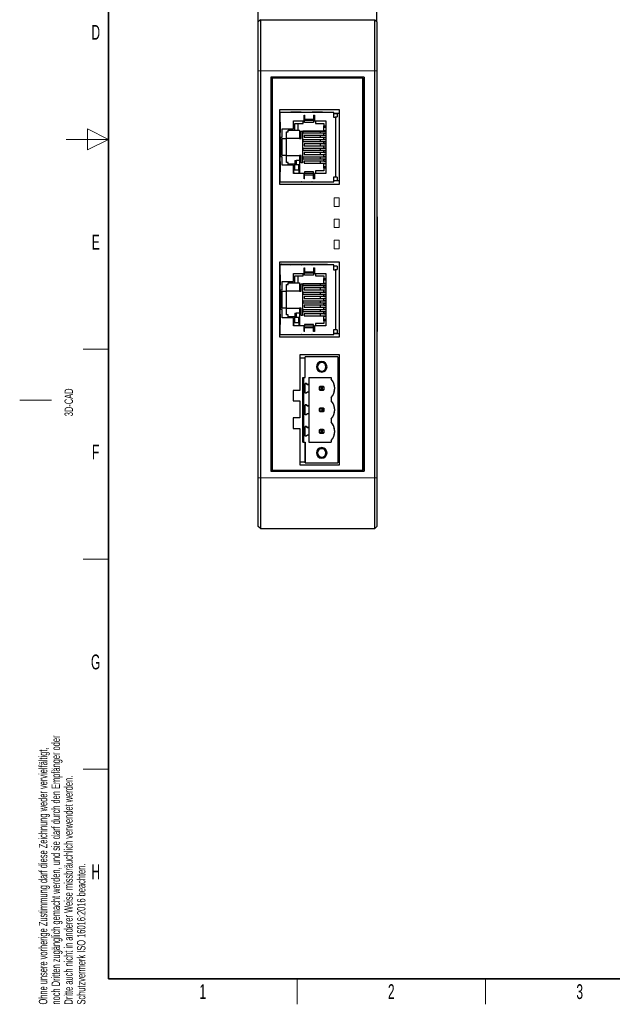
# Model space of a CAD drawing. Header units: millimetres. Extents: x 16 to 581, y 2 to 418.
# Tile 1 of 8: x 16 to 156, y 6 to 238. Entities that reach past the tile are written whole.
import ezdxf

# ---------------------------------------------------------------- set-up
doc = ezdxf.new("R2010")
doc.units = ezdxf.units.MM
doc.layers.add('SLD-0', color=7, linetype='Continuous')
doc.styles.add('SLDTEXTSTYLE0', font='TXT', dxfattribs={"width": 0.605})
doc.dimstyles.new('SLDDIMSTYLE0', dxfattribs={"dimtxt": 3.5, "dimasz": 3.302, "dimexe": 0, "dimexo": 0.0625, "dimgap": 0.875, "dimtad": 1, "dimrnd": 1e-09, "dimzin": 12, "dimdsep": 46, "dimtxsty": 'SLDTEXTSTYLE0', "dimsah": 1, "dimcen": 0.09, "dimadec": 0, "dimazin": 3, "dimtfac": 1, "dimtofl": 0, "dimtmove": 0, "dimatfit": 3, "dimfxl": 1, "dimfrac": 2, "dimtolj": 1, "dimtzin": 12, "dimarcsym": 0})

# ---------------------------------------------------------------- blocks, each defined once
blk = doc.blocks.new('_D_4')
at = {"layer": 'SLD-0', "color": 7}
for p, q in [((72.32, 237.71), (72.32, 249.21)), ((100.32, 237.71), (100.32, 249.21)), ((72.32, 248.21), (100.32, 248.21))]:
    blk.add_line(p, q, dxfattribs=at)
for points in [[(72.32, 248.21), (75.62, 247.7), (75.62, 248.72)], [(100.32, 248.21), (97.02, 248.72), (97.02, 247.7)]]:
    blk.add_solid(points, dxfattribs=at)
at = {"layer": 'SLD-0', "color": 7, "insert": (83.65, 252.72), "char_height": 3.5, "attachment_point": 1, "style": 'SLDTEXTSTYLE0'}
blk.add_mtext('28', dxfattribs=at)

msp = doc.modelspace()

# ---------------------------------------------------------------- linework, layer by layer
at = {"color": 7, "linetype": 'Continuous', "lineweight": 35}
for p, q in [((37, 408), (37, 12)), ((37, 12), (571, 12))]:
    msp.add_line(p, q, dxfattribs=at)
at = {"color": 7, "linetype": 'Continuous', "lineweight": 25}
for p, q in [((72.822, 238.211), (72.322, 237.711)), ((72.322, 226.211), (72.322, 237.711)), ((72.822, 238.211), (72.822, 226.211)), ((72.822, 238.211), (99.822, 238.211)), ((99.822, 226.211), (99.822, 238.211)), ((99.822, 238.211), (100.322, 237.711)), ((100.322, 237.711), (100.322, 226.211)), ((72.322, 130.211), (72.322, 226.211)), ((72.822, 226.211), (72.822, 130.211)), ((99.822, 130.211), (99.822, 226.211)), ((100.322, 226.211), (100.322, 130.211)), ((97.322, 224.711), (75.322, 224.711)), ((75.322, 224.711), (75.322, 131.711)), ((75.422, 131.711), (75.422, 224.711)), ((75.622, 224.411), (75.622, 132.011)), ((97.022, 224.411), (75.622, 224.411)), ((97.022, 132.011), (97.022, 224.411)), ((97.222, 224.711), (97.222, 131.711)), ((97.322, 224.711), (97.322, 131.711)), ((75.322, 216.181), (75.422, 216.181)), ((91.472, 217.011), (77.372, 217.011)), ((77.372, 217.011), (77.372, 199.411)), ((77.372, 216.181), (77.512, 216.181)), ((77.512, 199.998), (77.512, 216.378)), ((90.172, 216.378), (77.512, 216.378)), ((82.491, 216.39), (80.032, 216.39)), ((87.491, 216.39), (85.032, 216.39)), ((90.172, 215.178), (90.172, 216.378)), ((90.172, 216.181), (91.472, 216.181)), ((90.972, 216.063), (90.172, 216.063)), ((90.972, 216.063), (90.972, 215.313)), ((91.472, 199.411), (91.472, 217.011)), ((97.222, 216.181), (97.322, 216.181)), ((77.463, 214.049), (77.463, 211.627)), ((80.662, 214.388), (83.162, 214.388)), ((80.662, 212.488), (80.662, 214.388)), ((80.962, 213.788), (82.962, 213.788)), ((80.962, 212.188), (80.962, 213.788)), ((81.658, 213.788), (81.658, 212.188)), ((82.962, 213.788), (82.962, 214.388)), ((83.162, 215.688), (83.278, 215.688)), ((83.162, 214.388), (83.162, 215.688)), ((83.162, 214.788), (83.278, 214.788)), ((83.278, 215.688), (83.278, 214.788)), ((83.278, 214.788), (85.403, 214.788)), ((83.278, 214.788), (83.278, 214.455)), ((85.403, 214.455), (83.278, 214.455)), ((83.278, 213.999), (83.278, 214.455)), ((85.403, 213.999), (83.278, 213.999)), ((85.403, 215.688), (85.646, 215.688)), ((85.403, 215.688), (85.403, 214.788)), ((85.403, 214.788), (85.403, 214.455)), ((85.403, 214.788), (85.646, 214.788)), ((85.403, 214.455), (85.403, 213.999)), ((85.646, 215.688), (85.646, 214.388)), ((85.646, 214.388), (88.25, 214.388)), ((85.846, 214.388), (85.846, 213.788)), ((85.846, 213.788), (87.846, 213.788)), ((87.846, 213.788), (87.846, 213.173)), ((88.25, 214.388), (88.25, 201.988)), ((90.472, 215.178), (90.172, 215.178)), ((90.472, 215.313), (90.972, 215.313)), ((90.472, 215.313), (90.472, 215.178)), ((90.472, 215.178), (90.672, 215.178)), ((90.672, 201.198), (90.672, 215.178)), ((77.962, 212.488), (80.662, 212.488)), ((77.962, 210.488), (77.962, 212.488)), ((78.962, 211.788), (79.362, 211.788)), ((78.962, 210.188), (78.962, 211.788)), ((79.362, 212.188), (80.962, 212.188)), ((79.362, 211.788), (79.362, 212.188)), ((80.962, 212.188), (81.658, 212.188)), ((81.658, 212.188), (82.102, 212.188)), ((82.102, 212.188), (82.102, 210.188)), ((82.462, 211.928), (82.812, 211.928)), ((82.462, 210.188), (82.462, 211.928)), ((82.812, 211.928), (82.812, 204.448)), ((82.852, 212.009), (82.852, 211.476)), ((82.852, 212.009), (87.846, 212.009)), ((82.852, 211.971), (86.927, 211.971)), ((82.852, 211.514), (86.927, 211.514)), ((87.846, 211.476), (82.852, 211.476)), ((86.927, 211.971), (86.927, 211.514)), ((86.927, 211.971), (88.25, 211.971)), ((86.927, 211.514), (88.25, 211.514)), ((87.846, 213.173), (88.25, 213.173)), ((87.846, 212.773), (87.846, 213.173)), ((88.25, 212.773), (87.846, 212.773)), ((87.846, 212.009), (87.846, 212.773)), ((88.25, 212.009), (87.846, 212.009)), ((87.846, 212.009), (87.846, 211.971)), ((87.846, 211.514), (87.846, 211.476)), ((87.846, 211.476), (88.25, 211.476)), ((87.846, 210.989), (87.846, 211.476)), ((77.662, 210.488), (77.962, 210.488)), ((77.662, 205.888), (77.662, 210.488)), ((77.962, 210.188), (78.962, 210.188)), ((77.962, 206.188), (77.962, 210.188)), ((78.962, 206.188), (78.962, 210.188)), ((82.102, 210.188), (78.962, 210.188)), ((82.102, 210.188), (82.462, 210.188)), ((82.852, 209.969), (82.852, 209.436)), ((82.852, 209.969), (87.846, 209.969)), ((82.852, 209.939), (86.927, 209.939)), ((82.852, 209.482), (86.927, 209.482)), ((87.846, 209.436), (82.852, 209.436)), ((83.186, 210.955), (83.186, 210.498)), ((86.926, 210.955), (83.186, 210.955)), ((83.186, 210.498), (86.926, 210.498)), ((86.926, 210.955), (86.926, 210.498)), ((88.25, 210.955), (86.926, 210.955)), ((86.926, 210.498), (88.25, 210.498)), ((86.927, 209.939), (86.927, 209.482)), ((86.927, 209.939), (88.25, 209.939)), ((86.927, 209.482), (88.25, 209.482)), ((87.846, 210.989), (88.25, 210.989)), ((87.846, 210.989), (87.846, 210.955)), ((87.846, 210.498), (87.846, 210.456)), ((88.25, 210.456), (87.846, 210.456)), ((87.846, 209.969), (87.846, 210.456)), ((88.25, 209.969), (87.846, 209.969)), ((87.846, 209.969), (87.846, 209.939)), ((87.846, 209.482), (87.846, 209.436)), ((87.846, 209.436), (88.25, 209.436)), ((87.846, 208.949), (87.846, 209.436)), ((82.852, 207.929), (82.852, 207.396)), ((82.852, 207.929), (87.846, 207.929)), ((82.852, 207.907), (86.927, 207.907)), ((82.852, 207.45), (86.927, 207.45)), ((87.846, 207.396), (82.852, 207.396)), ((83.186, 208.923), (83.186, 208.466)), ((86.926, 208.923), (83.186, 208.923)), ((83.186, 208.466), (86.926, 208.466)), ((83.186, 206.891), (83.186, 206.434)), ((86.926, 206.891), (83.186, 206.891)), ((86.926, 208.923), (86.926, 208.466)), ((88.25, 208.923), (86.926, 208.923)), ((86.926, 208.466), (88.25, 208.466)), ((86.926, 206.891), (86.926, 206.434)), ((88.25, 206.891), (86.926, 206.891)), ((86.927, 207.907), (86.927, 207.45)), ((86.927, 207.907), (88.25, 207.907)), ((86.927, 207.45), (88.25, 207.45)), ((87.846, 208.949), (88.25, 208.949)), ((87.846, 208.949), (87.846, 208.923)), ((87.846, 208.466), (87.846, 208.416)), ((88.25, 208.416), (87.846, 208.416)), ((87.846, 207.929), (87.846, 208.416)), ((88.25, 207.929), (87.846, 207.929)), ((87.846, 207.929), (87.846, 207.907)), ((87.846, 207.45), (87.846, 207.396)), ((87.846, 207.396), (88.25, 207.396)), ((87.846, 206.909), (87.846, 207.396)), ((87.846, 206.909), (88.25, 206.909)), ((87.846, 206.909), (87.846, 206.891)), ((77.463, 204.749), (77.463, 202.327)), ((77.962, 205.888), (77.662, 205.888)), ((78.962, 206.188), (77.962, 206.188)), ((77.962, 203.888), (77.962, 205.888)), ((78.962, 204.588), (78.962, 206.188)), ((78.962, 206.188), (82.102, 206.188)), ((79.362, 204.588), (78.962, 204.588)), ((79.362, 204.188), (79.362, 204.588)), ((80.962, 204.987), (80.962, 204.188)), ((80.962, 204.987), (81.306, 204.987)), ((81.306, 204.987), (81.306, 203.993)), ((82.102, 204.987), (81.306, 204.987)), ((82.102, 206.188), (82.102, 204.987)), ((82.462, 206.188), (82.102, 206.188)), ((82.102, 204.987), (82.102, 203.993)), ((82.462, 204.448), (82.462, 206.188)), ((82.812, 204.448), (82.462, 204.448)), ((82.852, 205.889), (82.852, 205.356)), ((82.852, 205.889), (87.846, 205.889)), ((82.852, 205.875), (86.927, 205.875)), ((82.852, 205.418), (86.927, 205.418)), ((87.846, 205.356), (82.852, 205.356)), ((83.186, 206.434), (86.926, 206.434)), ((83.186, 204.859), (83.186, 204.402)), ((86.926, 204.859), (83.186, 204.859)), ((83.186, 204.402), (86.926, 204.402)), ((86.926, 206.434), (88.25, 206.434)), ((86.926, 204.859), (86.926, 204.402)), ((88.25, 204.859), (86.926, 204.859)), ((86.926, 204.402), (88.25, 204.402)), ((86.927, 205.875), (86.927, 205.418)), ((86.927, 205.875), (88.25, 205.875)), ((86.927, 205.418), (88.25, 205.418)), ((87.846, 206.434), (87.846, 206.376)), ((88.25, 206.376), (87.846, 206.376)), ((87.846, 205.889), (87.846, 206.376)), ((88.25, 205.889), (87.846, 205.889)), ((87.846, 205.889), (87.846, 205.875)), ((87.846, 205.418), (87.846, 205.356)), ((87.846, 205.356), (88.25, 205.356)), ((87.846, 204.869), (87.846, 205.356)), ((87.846, 204.869), (88.25, 204.869)), ((87.846, 204.869), (87.846, 204.859)), ((87.846, 204.402), (87.846, 204.336)), ((80.662, 203.888), (77.962, 203.888)), ((80.962, 204.188), (79.362, 204.188)), ((80.662, 201.988), (80.662, 203.888)), ((80.735, 202.7), (80.962, 202.888)), ((80.735, 202.175), (80.735, 202.7)), ((80.962, 201.988), (80.735, 202.175)), ((80.899, 202.836), (81.88, 202.836)), ((80.962, 202.888), (80.962, 204.188)), ((81.306, 203.993), (80.962, 203.993)), ((82.102, 203.993), (81.306, 203.993)), ((81.88, 202.836), (81.88, 203.993)), ((81.88, 202.836), (81.88, 201.988)), ((82.102, 203.993), (82.102, 201.988)), ((85.403, 202.376), (83.278, 202.376)), ((83.278, 202.376), (83.278, 201.921)), ((85.403, 201.921), (85.403, 202.376)), ((87.846, 202.588), (85.846, 202.588)), ((85.846, 202.588), (85.846, 201.988)), ((87.846, 204.336), (88.25, 204.336)), ((87.846, 203.603), (87.846, 204.336)), ((87.846, 203.603), (88.25, 203.603)), ((87.846, 203.203), (87.846, 203.603)), ((87.846, 203.203), (87.846, 202.588)), ((88.25, 203.203), (87.846, 203.203)), ((75.322, 200.283), (75.422, 200.283)), ((77.372, 200.283), (77.512, 200.283)), ((77.512, 199.998), (90.172, 199.998)), ((80.032, 199.986), (82.491, 199.986)), ((83.162, 201.988), (80.662, 201.988)), ((83.162, 200.688), (83.162, 201.988)), ((83.278, 201.588), (83.162, 201.588)), ((83.278, 200.688), (83.162, 200.688)), ((85.403, 201.921), (83.278, 201.921)), ((83.278, 201.587), (83.278, 201.921)), ((85.403, 201.587), (83.278, 201.587)), ((83.278, 200.688), (83.278, 201.587)), ((85.032, 199.986), (87.491, 199.986)), ((85.403, 201.587), (85.403, 201.921)), ((85.646, 201.588), (85.403, 201.588)), ((85.403, 200.688), (85.403, 201.587)), ((85.646, 200.688), (85.403, 200.688)), ((85.646, 201.988), (85.646, 200.688)), ((88.25, 201.988), (85.646, 201.988)), ((90.172, 201.198), (90.472, 201.198)), ((90.172, 199.998), (90.172, 201.198)), ((90.172, 200.313), (90.972, 200.313)), ((90.172, 200.283), (91.472, 200.283)), ((90.672, 201.198), (90.472, 201.198)), ((90.472, 201.063), (90.472, 201.198)), ((90.972, 201.063), (90.472, 201.063)), ((90.972, 201.063), (90.972, 200.313)), ((97.222, 200.283), (97.322, 200.283)), ((77.372, 199.411), (91.472, 199.411)), ((100.422, 191.711), (100.322, 191.811)), ((100.422, 191.711), (100.422, 191.71)), ((100.422, 191.71), (100.422, 164.711)), ((75.322, 181.032), (75.422, 181.032)), ((91.472, 181.011), (77.372, 181.011)), ((77.372, 181.011), (77.372, 163.411)), ((77.512, 163.998), (77.512, 180.378)), ((90.172, 180.378), (77.512, 180.378)), ((77.761, 180.616), (78.085, 180.583)), ((77.761, 180.435), (77.761, 180.616)), ((77.991, 180.593), (77.761, 180.435)), ((78.278, 180.383), (77.761, 180.435)), ((78.198, 180.578), (88.672, 180.578)), ((78.791, 180.578), (80.055, 180.451)), ((83.162, 179.688), (83.278, 179.688)), ((83.162, 178.388), (83.162, 179.688)), ((83.278, 179.688), (83.278, 178.788)), ((85.403, 179.688), (85.646, 179.688)), ((85.403, 179.688), (85.403, 178.788)), ((85.646, 179.688), (85.646, 178.388)), ((88.672, 180.578), (88.672, 180.378)), ((90.172, 179.178), (90.172, 180.378)), ((90.972, 180.063), (90.172, 180.063)), ((90.472, 179.178), (90.172, 179.178)), ((90.472, 179.313), (90.972, 179.313)), ((90.472, 179.313), (90.472, 179.178)), ((90.472, 179.178), (90.672, 179.178)), ((90.672, 165.198), (90.672, 179.178)), ((90.972, 180.063), (90.972, 179.313)), ((91.472, 163.411), (91.472, 181.011)), ((97.222, 181.032), (97.322, 181.032)), ((77.463, 178.049), (77.463, 175.627)), ((80.662, 178.388), (83.162, 178.388)), ((80.662, 176.488), (80.662, 178.388)), ((80.962, 177.788), (82.962, 177.788)), ((80.962, 176.188), (80.962, 177.788)), ((81.658, 177.788), (81.658, 176.188)), ((82.962, 177.788), (82.962, 178.388)), ((83.162, 178.788), (83.278, 178.788)), ((83.278, 178.788), (85.403, 178.788)), ((83.278, 178.788), (83.278, 178.455)), ((85.403, 178.455), (83.278, 178.455)), ((83.278, 177.999), (83.278, 178.455)), ((85.403, 177.999), (83.278, 177.999)), ((85.403, 178.788), (85.403, 178.455)), ((85.403, 178.788), (85.646, 178.788)), ((85.403, 178.455), (85.403, 177.999)), ((85.646, 178.388), (88.25, 178.388)), ((85.846, 178.388), (85.846, 177.788)), ((85.846, 177.788), (87.846, 177.788)), ((87.846, 177.788), (87.846, 177.173)), ((87.846, 177.173), (88.25, 177.173)), ((87.846, 176.773), (87.846, 177.173)), ((88.25, 176.773), (87.846, 176.773)), ((87.846, 176.009), (87.846, 176.773)), ((88.25, 178.388), (88.25, 165.988)), ((77.662, 174.488), (77.962, 174.488)), ((77.662, 169.888), (77.662, 174.488)), ((77.962, 176.488), (80.662, 176.488)), ((77.962, 174.488), (77.962, 176.488)), ((77.962, 174.188), (78.962, 174.188)), ((77.962, 170.188), (77.962, 174.188)), ((78.962, 175.788), (79.362, 175.788)), ((78.962, 174.188), (78.962, 175.788)), ((78.962, 170.188), (78.962, 174.188)), ((82.102, 174.188), (78.962, 174.188)), ((79.362, 176.188), (80.962, 176.188)), ((79.362, 175.788), (79.362, 176.188)), ((80.962, 176.188), (81.658, 176.188)), ((81.658, 176.188), (82.102, 176.188)), ((82.102, 176.188), (82.102, 174.188)), ((82.102, 174.188), (82.462, 174.188)), ((82.462, 175.928), (82.812, 175.928)), ((82.462, 174.188), (82.462, 175.928)), ((82.812, 175.928), (82.812, 168.448)), ((82.852, 176.009), (82.852, 175.476)), ((82.852, 176.009), (87.846, 176.009)), ((82.852, 175.971), (86.927, 175.971)), ((82.852, 175.514), (86.927, 175.514)), ((87.846, 175.476), (82.852, 175.476)), ((83.186, 174.955), (83.186, 174.498)), ((86.926, 174.955), (83.186, 174.955)), ((83.186, 174.498), (86.926, 174.498)), ((86.926, 174.955), (86.926, 174.498)), ((88.25, 174.955), (86.926, 174.955)), ((86.926, 174.498), (88.25, 174.498)), ((86.927, 175.971), (86.927, 175.514)), ((86.927, 175.971), (88.25, 175.971)), ((86.927, 175.514), (88.25, 175.514)), ((88.25, 176.009), (87.846, 176.009)), ((87.846, 176.009), (87.846, 175.971)), ((87.846, 175.514), (87.846, 175.476)), ((87.846, 175.476), (88.25, 175.476)), ((87.846, 174.989), (87.846, 175.476)), ((87.846, 174.989), (88.25, 174.989)), ((87.846, 174.989), (87.846, 174.955)), ((87.846, 174.498), (87.846, 174.456)), ((88.25, 174.456), (87.846, 174.456)), ((87.846, 173.969), (87.846, 174.456)), ((82.852, 173.969), (82.852, 173.436)), ((82.852, 173.969), (87.846, 173.969)), ((82.852, 173.939), (86.927, 173.939)), ((82.852, 173.482), (86.927, 173.482)), ((87.846, 173.436), (82.852, 173.436)), ((82.852, 171.929), (82.852, 171.396)), ((82.852, 171.929), (87.846, 171.929)), ((82.852, 171.907), (86.927, 171.907)), ((83.186, 172.923), (83.186, 172.466)), ((86.926, 172.923), (83.186, 172.923)), ((83.186, 172.466), (86.926, 172.466)), ((86.926, 172.923), (86.926, 172.466)), ((88.25, 172.923), (86.926, 172.923)), ((86.926, 172.466), (88.25, 172.466)), ((86.927, 173.939), (86.927, 173.482)), ((86.927, 173.939), (88.25, 173.939)), ((86.927, 173.482), (88.25, 173.482)), ((86.927, 171.907), (86.927, 171.45)), ((86.927, 171.907), (88.25, 171.907)), ((88.25, 173.969), (87.846, 173.969)), ((87.846, 173.969), (87.846, 173.939)), ((87.846, 173.482), (87.846, 173.436)), ((87.846, 173.436), (88.25, 173.436)), ((87.846, 172.949), (87.846, 173.436)), ((87.846, 172.949), (88.25, 172.949)), ((87.846, 172.949), (87.846, 172.923)), ((87.846, 172.466), (87.846, 172.416)), ((88.25, 172.416), (87.846, 172.416)), ((87.846, 171.929), (87.846, 172.416)), ((88.25, 171.929), (87.846, 171.929)), ((87.846, 171.929), (87.846, 171.907)), ((77.962, 169.888), (77.662, 169.888)), ((78.962, 170.188), (77.962, 170.188)), ((77.962, 167.888), (77.962, 169.888)), ((78.962, 168.588), (78.962, 170.188)), ((78.962, 170.188), (82.102, 170.188)), ((82.102, 170.188), (82.102, 168.987)), ((82.462, 170.188), (82.102, 170.188)), ((82.462, 168.448), (82.462, 170.188)), ((82.852, 171.45), (86.927, 171.45)), ((87.846, 171.396), (82.852, 171.396)), ((82.852, 169.889), (82.852, 169.356)), ((82.852, 169.889), (87.846, 169.889)), ((82.852, 169.875), (86.927, 169.875)), ((83.186, 170.891), (83.186, 170.434)), ((86.926, 170.891), (83.186, 170.891)), ((83.186, 170.434), (86.926, 170.434)), ((86.926, 170.891), (86.926, 170.434)), ((88.25, 170.891), (86.926, 170.891)), ((86.926, 170.434), (88.25, 170.434)), ((86.927, 171.45), (88.25, 171.45)), ((86.927, 169.875), (86.927, 169.418)), ((86.927, 169.875), (88.25, 169.875)), ((87.846, 171.45), (87.846, 171.396)), ((87.846, 171.396), (88.25, 171.396)), ((87.846, 170.909), (87.846, 171.396)), ((87.846, 170.909), (88.25, 170.909)), ((87.846, 170.909), (87.846, 170.891)), ((87.846, 170.434), (87.846, 170.376)), ((88.25, 170.376), (87.846, 170.376)), ((87.846, 169.889), (87.846, 170.376)), ((88.25, 169.889), (87.846, 169.889)), ((87.846, 169.889), (87.846, 169.875)), ((77.463, 168.749), (77.463, 166.327)), ((80.662, 167.888), (77.962, 167.888)), ((79.362, 168.588), (78.962, 168.588)), ((79.362, 168.188), (79.362, 168.588)), ((80.962, 168.188), (79.362, 168.188)), ((80.662, 165.988), (80.662, 167.888)), ((80.962, 168.987), (80.962, 168.188)), ((80.962, 168.987), (81.306, 168.987)), ((80.962, 166.888), (80.962, 168.188)), ((81.306, 167.993), (80.962, 167.993)), ((81.306, 168.987), (81.306, 167.993)), ((82.102, 168.987), (81.306, 168.987)), ((82.102, 167.993), (81.306, 167.993)), ((81.88, 166.836), (81.88, 167.993)), ((82.102, 168.987), (82.102, 167.993)), ((82.102, 167.993), (82.102, 165.988)), ((82.812, 168.448), (82.462, 168.448)), ((82.852, 169.418), (86.927, 169.418)), ((87.846, 169.356), (82.852, 169.356)), ((83.186, 168.859), (83.186, 168.402)), ((86.926, 168.859), (83.186, 168.859)), ((83.186, 168.402), (86.926, 168.402)), ((86.926, 168.859), (86.926, 168.402)), ((88.25, 168.859), (86.926, 168.859)), ((86.926, 168.402), (88.25, 168.402)), ((86.927, 169.418), (88.25, 169.418)), ((87.846, 169.418), (87.846, 169.356)), ((87.846, 169.356), (88.25, 169.356)), ((87.846, 168.869), (87.846, 169.356)), ((87.846, 168.869), (88.25, 168.869)), ((87.846, 168.869), (87.846, 168.859)), ((87.846, 168.402), (87.846, 168.336)), ((87.846, 168.336), (88.25, 168.336)), ((87.846, 167.603), (87.846, 168.336)), ((87.846, 167.603), (88.25, 167.603)), ((87.846, 167.203), (87.846, 167.603)), ((83.162, 165.988), (80.662, 165.988)), ((80.735, 166.7), (80.962, 166.888)), ((80.735, 166.175), (80.735, 166.7)), ((80.962, 165.988), (80.735, 166.175)), ((80.899, 166.836), (81.88, 166.836)), ((81.88, 166.836), (81.88, 165.988)), ((83.162, 164.688), (83.162, 165.988)), ((83.278, 165.588), (83.162, 165.588)), ((85.403, 166.376), (83.278, 166.376)), ((83.278, 166.376), (83.278, 165.921)), ((85.403, 165.921), (83.278, 165.921)), ((83.278, 165.587), (83.278, 165.921)), ((85.403, 165.587), (83.278, 165.587)), ((83.278, 164.688), (83.278, 165.587)), ((85.403, 165.921), (85.403, 166.376)), ((85.403, 165.587), (85.403, 165.921)), ((85.646, 165.588), (85.403, 165.588)), ((85.403, 164.688), (85.403, 165.587)), ((85.646, 165.988), (85.646, 164.688)), ((88.25, 165.988), (85.646, 165.988)), ((87.846, 166.588), (85.846, 166.588)), ((85.846, 166.588), (85.846, 165.988)), ((87.846, 167.203), (87.846, 166.588)), ((88.25, 167.203), (87.846, 167.203)), ((90.172, 165.198), (90.472, 165.198)), ((90.172, 163.998), (90.172, 165.198)), ((90.672, 165.198), (90.472, 165.198)), ((90.472, 165.063), (90.472, 165.198)), ((90.972, 165.063), (90.472, 165.063)), ((90.972, 165.063), (90.972, 164.313)), ((75.322, 164.195), (75.422, 164.195)), ((77.372, 164.195), (77.512, 164.195)), ((77.372, 163.411), (91.472, 163.411)), ((77.512, 163.998), (90.172, 163.998)), ((80.032, 163.986), (82.491, 163.986)), ((83.278, 164.688), (83.162, 164.688)), ((85.032, 163.986), (87.491, 163.986)), ((85.646, 164.688), (85.403, 164.688)), ((90.172, 164.313), (90.972, 164.313)), ((90.172, 164.195), (91.472, 164.195)), ((97.222, 164.195), (97.322, 164.195)), ((100.322, 164.611), (100.422, 164.711)), ((75.322, 158.502), (75.422, 158.502)), ((91.472, 159.161), (82.172, 159.161)), ((82.172, 159.161), (82.172, 150.811)), ((82.172, 158.502), (83.43, 158.502)), ((83.43, 153.834), (83.43, 158.734)), ((91.11, 158.734), (83.43, 158.734)), ((83.43, 158.502), (83.43, 158.734)), ((83.43, 158.734), (83.43, 158.734)), ((83.43, 153.834), (83.43, 158.502)), ((91.11, 158.734), (91.11, 133.694)), ((91.11, 158.502), (91.472, 158.502)), ((91.472, 133.261), (91.472, 159.161)), ((97.222, 158.502), (97.322, 158.502)), ((82.879, 153.834), (82.99, 153.834)), ((82.879, 138.594), (82.879, 153.834)), ((82.99, 153.834), (82.99, 138.594)), ((82.99, 153.834), (83.43, 153.834)), ((84.25, 153.834), (89.57, 153.834)), ((84.25, 153.834), (84.25, 152.214)), ((84.25, 153.834), (89.57, 153.834)), ((89.57, 153.834), (89.57, 153.448)), ((89.57, 153.834), (89.57, 153.834)), ((89.57, 153.834), (89.57, 153.448)), ((89.57, 153.448), (89.57, 153.448)), ((83.43, 152.464), (83.63, 152.464)), ((83.43, 150.124), (83.43, 152.464)), ((83.63, 152.464), (83.43, 152.464)), ((83.63, 152.464), (83.987, 152.214)), ((83.63, 152.464), (83.63, 152.464)), ((83.987, 152.214), (83.63, 152.464)), ((83.987, 152.214), (84.25, 152.214)), ((84.25, 152.214), (83.987, 152.214)), ((83.987, 152.214), (83.987, 152.214)), ((84.25, 152.214), (84.25, 152.214)), ((84.25, 152.214), (84.25, 150.374)), ((86.81, 150.962), (86.81, 151.625)), ((86.81, 150.962), (86.81, 151.625)), ((86.81, 151.625), (86.81, 151.625)), ((86.81, 150.962), (86.81, 150.962)), ((86.885, 151.718), (87.11, 151.494)), ((87.11, 151.094), (86.885, 150.869)), ((86.978, 151.794), (87.641, 151.794)), ((87.11, 151.494), (87.51, 151.494)), ((87.11, 151.494), (87.11, 151.094)), ((87.11, 151.094), (87.51, 151.094)), ((87.51, 151.494), (87.734, 151.718)), ((87.51, 151.094), (87.51, 151.494)), ((87.734, 150.869), (87.51, 151.094)), ((87.81, 151.625), (87.81, 150.962)), ((87.81, 150.962), (87.81, 150.962)), ((80.572, 150.811), (80.572, 148.311)), ((82.172, 150.811), (80.572, 150.811)), ((83.63, 150.124), (83.43, 150.124)), ((83.987, 150.374), (83.63, 150.124)), ((84.25, 150.374), (83.987, 150.374)), ((84.25, 150.374), (84.25, 147.134)), ((87.641, 150.794), (86.978, 150.794)), ((86.978, 150.794), (86.978, 150.794)), ((87.641, 150.794), (86.978, 150.794)), ((87.641, 150.794), (87.641, 150.794)), ((89.57, 149.139), (89.57, 148.368)), ((89.57, 149.139), (89.57, 148.368)), ((89.57, 149.139), (89.57, 149.139)), ((80.572, 148.311), (82.172, 148.311)), ((82.172, 148.311), (82.172, 144.311)), ((83.43, 147.384), (83.63, 147.384)), ((83.43, 145.044), (83.43, 147.384)), ((83.63, 147.384), (83.43, 147.384)), ((83.63, 147.384), (83.987, 147.134)), ((83.63, 147.384), (83.63, 147.384)), ((83.987, 147.134), (83.63, 147.384)), ((83.987, 147.134), (84.25, 147.134)), ((84.25, 147.134), (83.987, 147.134)), ((83.987, 147.134), (83.987, 147.134)), ((84.25, 147.134), (84.25, 147.134)), ((84.25, 147.134), (84.25, 145.294)), ((86.81, 145.882), (86.81, 146.545)), ((86.81, 145.882), (86.81, 146.545)), ((86.81, 146.545), (86.81, 146.545)), ((87.11, 146.414), (86.885, 146.638)), ((86.978, 146.714), (87.641, 146.714)), ((87.11, 146.414), (87.11, 146.014)), ((87.51, 146.414), (87.11, 146.414)), ((87.734, 146.638), (87.51, 146.414)), ((87.51, 146.414), (87.51, 146.014)), ((87.81, 146.545), (87.81, 145.882)), ((89.57, 148.368), (89.57, 148.368)), ((82.172, 144.311), (80.572, 144.311)), ((80.572, 144.311), (80.572, 141.811)), ((83.63, 145.044), (83.43, 145.044)), ((83.987, 145.294), (83.63, 145.044)), ((84.25, 145.294), (83.987, 145.294)), ((84.25, 145.294), (84.25, 142.054)), ((86.81, 145.882), (86.81, 145.882)), ((86.885, 145.789), (87.11, 146.014)), ((87.641, 145.714), (86.978, 145.714)), ((86.978, 145.714), (86.978, 145.714)), ((87.641, 145.714), (86.978, 145.714)), ((87.11, 146.014), (87.51, 146.014)), ((87.51, 146.014), (87.734, 145.789)), ((87.641, 145.714), (87.641, 145.714)), ((87.81, 145.882), (87.81, 145.882)), ((89.57, 144.059), (89.57, 143.288)), ((89.57, 144.059), (89.57, 143.288)), ((89.57, 144.059), (89.57, 144.059)), ((80.572, 141.811), (82.172, 141.811)), ((82.172, 141.811), (82.172, 133.261)), ((83.43, 142.304), (83.63, 142.304)), ((83.43, 139.964), (83.43, 142.304)), ((83.63, 142.304), (83.43, 142.304)), ((83.63, 142.304), (83.987, 142.054)), ((83.63, 142.304), (83.63, 142.304)), ((83.987, 142.054), (83.63, 142.304)), ((83.987, 142.054), (84.25, 142.054)), ((83.987, 142.054), (83.987, 142.054)), ((84.25, 142.054), (83.987, 142.054)), ((84.25, 142.054), (84.25, 142.054)), ((84.25, 142.054), (84.25, 140.214)), ((89.57, 143.288), (89.57, 143.288)), ((83.63, 139.964), (83.43, 139.964)), ((83.987, 140.214), (83.63, 139.964)), ((84.25, 140.214), (83.987, 140.214)), ((84.25, 140.214), (84.25, 138.594)), ((86.81, 140.802), (86.81, 141.465)), ((86.81, 140.802), (86.81, 141.465)), ((86.81, 141.465), (86.81, 141.465)), ((86.81, 140.802), (86.81, 140.802)), ((86.885, 141.558), (87.11, 141.334)), ((87.11, 140.934), (86.885, 140.709)), ((86.978, 141.634), (87.641, 141.634)), ((87.641, 140.634), (86.978, 140.634)), ((86.978, 140.634), (86.978, 140.634)), ((87.641, 140.634), (86.978, 140.634)), ((87.11, 141.334), (87.11, 140.934)), ((87.11, 141.334), (87.51, 141.334)), ((87.11, 140.934), (87.51, 140.934)), ((87.51, 141.334), (87.734, 141.558)), ((87.51, 140.934), (87.51, 141.334)), ((87.734, 140.709), (87.51, 140.934)), ((87.641, 140.634), (87.641, 140.634)), ((87.81, 141.465), (87.81, 140.802)), ((87.81, 140.802), (87.81, 140.802)), ((82.879, 138.594), (83.43, 138.594)), ((82.879, 138.594), (82.99, 138.594)), ((82.99, 138.594), (83.43, 138.594)), ((83.43, 138.594), (83.43, 133.694)), ((83.43, 138.594), (83.43, 138.594)), ((83.43, 133.971), (83.43, 138.594)), ((84.25, 138.594), (89.57, 138.594)), ((89.57, 138.979), (89.57, 138.594)), ((89.57, 138.979), (89.57, 138.594)), ((89.57, 138.979), (89.57, 138.979)), ((88.288, 135.817), (88.316, 136.054)), ((75.322, 133.971), (75.422, 133.971)), ((82.172, 133.971), (83.43, 133.971)), ((82.172, 133.261), (91.472, 133.261)), ((83.43, 133.694), (83.43, 133.971)), ((83.43, 133.694), (91.11, 133.694)), ((83.43, 133.694), (91.11, 133.694)), ((83.43, 133.694), (83.43, 133.694)), ((91.11, 133.971), (91.472, 133.971)), ((91.11, 133.694), (91.11, 133.694)), ((97.222, 133.971), (97.322, 133.971)), ((72.322, 118.711), (72.322, 130.211)), ((72.822, 130.211), (72.822, 118.211)), ((75.322, 131.711), (97.322, 131.711)), ((75.622, 132.011), (97.022, 132.011)), ((99.822, 118.211), (99.822, 130.211)), ((100.322, 130.211), (100.322, 118.711)), ((72.822, 118.211), (72.322, 118.711)), ((100.322, 118.711), (99.822, 118.211)), ((72.822, 118.211), (99.822, 118.211))]:
    msp.add_line(p, q, dxfattribs=at)
at = {"color": 7, "linetype": 'Continuous', "lineweight": 18}
for p, q in [((72.822, 226.211), (72.322, 226.211)), ((72.822, 226.211), (99.822, 226.211)), ((99.822, 226.211), (100.322, 226.211)), ((37, 210), (32, 212.5)), ((32, 212.5), (32, 207.5)), ((27, 210), (37, 210)), ((32, 207.5), (37, 210)), ((90.222, 196.211), (91.422, 196.211)), ((90.222, 194.211), (90.222, 196.211)), ((91.422, 196.211), (91.422, 194.211)), ((91.422, 194.211), (90.222, 194.211)), ((90.222, 191.211), (91.422, 191.211)), ((90.222, 189.211), (90.222, 191.211)), ((91.422, 191.211), (91.422, 189.211)), ((100.422, 191.71), (100.322, 191.81)), ((91.422, 189.211), (90.222, 189.211)), ((90.222, 184.211), (90.222, 186.211)), ((90.222, 186.211), (91.422, 186.211)), ((91.422, 186.211), (91.422, 184.211)), ((91.422, 184.211), (90.222, 184.211)), ((80.017, 180.383), (78.278, 180.383)), ((80.071, 180.506), (82.453, 180.506)), ((85.071, 180.506), (87.453, 180.506)), ((88.072, 180.378), (88.072, 180.578)), ((37, 160.5), (31, 160.5)), ((87.31, 157.38), (87.31, 157.624)), ((87.31, 157.38), (87.31, 157.38)), ((87.31, 155.124), (87.31, 155.367)), ((16, 148.5), (23.5, 148.5)), ((86.06, 136.054), (86.303, 136.054)), ((88.316, 136.054), (88.56, 136.054)), ((88.316, 136.054), (88.316, 136.054)), ((72.822, 130.211), (72.322, 130.211)), ((72.822, 130.211), (99.822, 130.211)), ((100.322, 130.211), (99.822, 130.211)), ((37, 111), (31, 111)), ((37, 61.5), (31, 61.5)), ((81.5, 6), (81.5, 12)), ((126, 6), (126, 12))]:
    msp.add_line(p, q, dxfattribs=at)
at = {"color": 7, "linetype": 'Continuous', "lineweight": 25}
for centre, radius, start, end in [((87.31, 156.374), 1.25, 90, 270), ((87.31, 156.374), 1.006, 90, 270), ((87.31, 156.374), 1.006, 90, 166.39654), ((87.31, 156.374), 1.25, 270, 90), ((87.31, 156.374), 1.006, 270, 90), ((87.31, 156.374), 1.007, 346.39654, 90), ((87.07, 151.294), 3.3, 319.25095, 40.74905), ((87.07, 151.294), 3.3, 346.39654, 40.74905), ((87.31, 151.294), 0.6, 213.55731, 236.44269), ((87.31, 151.294), 0.6, 303.55731, 326.44269), ((87.07, 146.214), 3.3, 319.25095, 40.74905), ((87.07, 146.214), 3.3, 346.39654, 40.74905), ((87.31, 146.214), 0.6, 213.55731, 236.44269), ((87.31, 146.214), 0.6, 303.55731, 326.44269), ((87.07, 141.134), 3.3, 319.25095, 40.74905), ((87.07, 141.134), 3.3, 346.39654, 40.74905), ((87.31, 141.134), 0.6, 213.55731, 236.44269), ((87.31, 141.134), 0.6, 303.55731, 326.44269), ((87.31, 136.054), 1.25, 360, 180), ((87.31, 136.054), 1.007, 0, 180), ((87.31, 136.054), 1.007, 0, 166.39655), ((87.31, 136.054), 1.25, 180, 360), ((87.31, 136.054), 1.007, 180, 0)]:
    msp.add_arc(centre, radius, start, end, dxfattribs=at)
for points in [[(80.032, 199.986), (80.026, 199.994), (80.019, 199.998), (80.012, 199.998)], [(82.512, 199.998), (82.505, 199.998), (82.498, 199.994), (82.491, 199.986)], [(85.032, 199.986), (85.026, 199.994), (85.019, 199.998), (85.012, 199.998)], [(87.512, 199.998), (87.505, 199.998), (87.498, 199.994), (87.491, 199.986)], [(78.085, 180.583), (78.122, 180.58), (78.16, 180.578), (78.198, 180.578)], [(80.012, 180.378), (80.035, 180.378), (80.055, 180.423), (80.071, 180.506)], [(80.084, 180.578), (80.08, 180.554), (80.075, 180.53), (80.071, 180.506)], [(82.453, 180.506), (82.448, 180.53), (82.444, 180.554), (82.439, 180.578)], [(82.453, 180.506), (82.468, 180.423), (82.488, 180.378), (82.512, 180.378)], [(85.012, 180.378), (85.035, 180.378), (85.055, 180.423), (85.071, 180.506)], [(85.084, 180.578), (85.08, 180.554), (85.075, 180.53), (85.071, 180.506)], [(87.453, 180.506), (87.448, 180.53), (87.443, 180.554), (87.439, 180.578)], [(87.453, 180.506), (87.468, 180.423), (87.488, 180.378), (87.512, 180.378)], [(80.032, 163.986), (80.026, 163.994), (80.019, 163.998), (80.012, 163.998)], [(82.512, 163.998), (82.505, 163.998), (82.498, 163.994), (82.491, 163.986)], [(85.032, 163.986), (85.026, 163.994), (85.019, 163.998), (85.012, 163.998)], [(87.512, 163.998), (87.505, 163.998), (87.498, 163.994), (87.491, 163.986)], [(86.81, 151.625), (86.832, 151.658), (86.857, 151.69), (86.885, 151.718)], [(86.885, 150.869), (86.857, 150.897), (86.832, 150.929), (86.81, 150.962)], [(86.885, 151.718), (86.913, 151.746), (86.945, 151.771), (86.978, 151.794)], [(87.641, 151.794), (87.674, 151.771), (87.706, 151.746), (87.734, 151.718)], [(87.734, 151.718), (87.762, 151.69), (87.788, 151.658), (87.81, 151.625)], [(87.81, 150.962), (87.788, 150.929), (87.762, 150.897), (87.734, 150.869)], [(86.978, 150.794), (86.945, 150.816), (86.913, 150.841), (86.885, 150.869)], [(87.734, 150.869), (87.706, 150.841), (87.674, 150.816), (87.641, 150.794)], [(86.81, 146.545), (86.832, 146.578), (86.857, 146.61), (86.885, 146.638)], [(86.885, 146.638), (86.913, 146.666), (86.945, 146.691), (86.978, 146.714)], [(87.641, 146.714), (87.674, 146.691), (87.706, 146.666), (87.734, 146.638)], [(87.734, 146.638), (87.762, 146.61), (87.788, 146.578), (87.81, 146.545)], [(86.885, 145.789), (86.857, 145.817), (86.832, 145.849), (86.81, 145.882)], [(86.978, 145.714), (86.945, 145.736), (86.913, 145.761), (86.885, 145.789)], [(87.734, 145.789), (87.706, 145.761), (87.674, 145.736), (87.641, 145.714)], [(87.81, 145.882), (87.788, 145.849), (87.762, 145.817), (87.734, 145.789)], [(86.81, 141.465), (86.832, 141.498), (86.857, 141.53), (86.885, 141.558)], [(86.885, 140.709), (86.857, 140.737), (86.832, 140.769), (86.81, 140.802)], [(86.885, 141.558), (86.913, 141.586), (86.945, 141.611), (86.978, 141.634)], [(86.978, 140.634), (86.945, 140.656), (86.913, 140.681), (86.885, 140.709)], [(87.641, 141.634), (87.674, 141.611), (87.706, 141.586), (87.734, 141.558)], [(87.734, 140.709), (87.706, 140.681), (87.674, 140.656), (87.641, 140.634)], [(87.734, 141.558), (87.762, 141.53), (87.788, 141.498), (87.81, 141.465)], [(87.81, 140.802), (87.788, 140.769), (87.762, 140.737), (87.734, 140.709)]]:
    msp.add_open_spline(points, degree=3, dxfattribs=at)

# ---------------------------------------------------------------- texts
at = {"color": 7, "linetype": 'Continuous', "lineweight": 0, "char_height": 3.5, "attachment_point": 2, "style": 'SLDTEXTSTYLE0'}
for s, insert in [('D', (33.96, 237.001)), ('E', (33.982, 187.501)), ('F', (33.954, 138.001)), ('G', (33.935, 88.501)), ('H', (33.96, 39.001)), ('1', (59.228, 10.743)), ('2', (103.728, 10.743)), ('3', (148.228, 10.743))]:
    msp.add_mtext(s, dxfattribs=dict(at, insert=insert))
at = {"color": 7, "linetype": 'Continuous', "lineweight": 0, "char_height": 2, "attachment_point": 1, "rotation": 90, "style": 'SLDTEXTSTYLE0'}
for s, insert in [('3D-CAD', (26.592, 144.708)), ('noch Dritten zugänglich gemacht werden, und sie darf durch den Empfänger oder', (23.528, 5.947)), ('Ohne unsere vorherige Zustimmung darf diese Zeichnung weder vervielfältigt,', (20.528, 5.947)), ('Dritte auch nicht in anderer Weise missbräuchlich verwendet werden.', (26.528, 5.947)), ('Schutzvermerk ISO 16016:2016 beachten.', (29.528, 5.947))]:
    msp.add_mtext(s, dxfattribs=dict(at, insert=insert))

# ---------------------------------------------------------------- dimensions: what is measured, and where the dimension line sits
at = {"layer": 'SLD-0', "color": 7}
dim = msp.add_linear_dim(base=(100.322, 248.211), p1=(72.322, 237.711), p2=(100.322, 237.711), dimstyle='SLDDIMSTYLE0', dxfattribs=at)
dim.commit()
dim.dimension.update_dxf_attribs({"geometry": '_D_4', "text_midpoint": (86.322, 248.211), "dimtype": 160})

doc.saveas('drawing.dxf')
